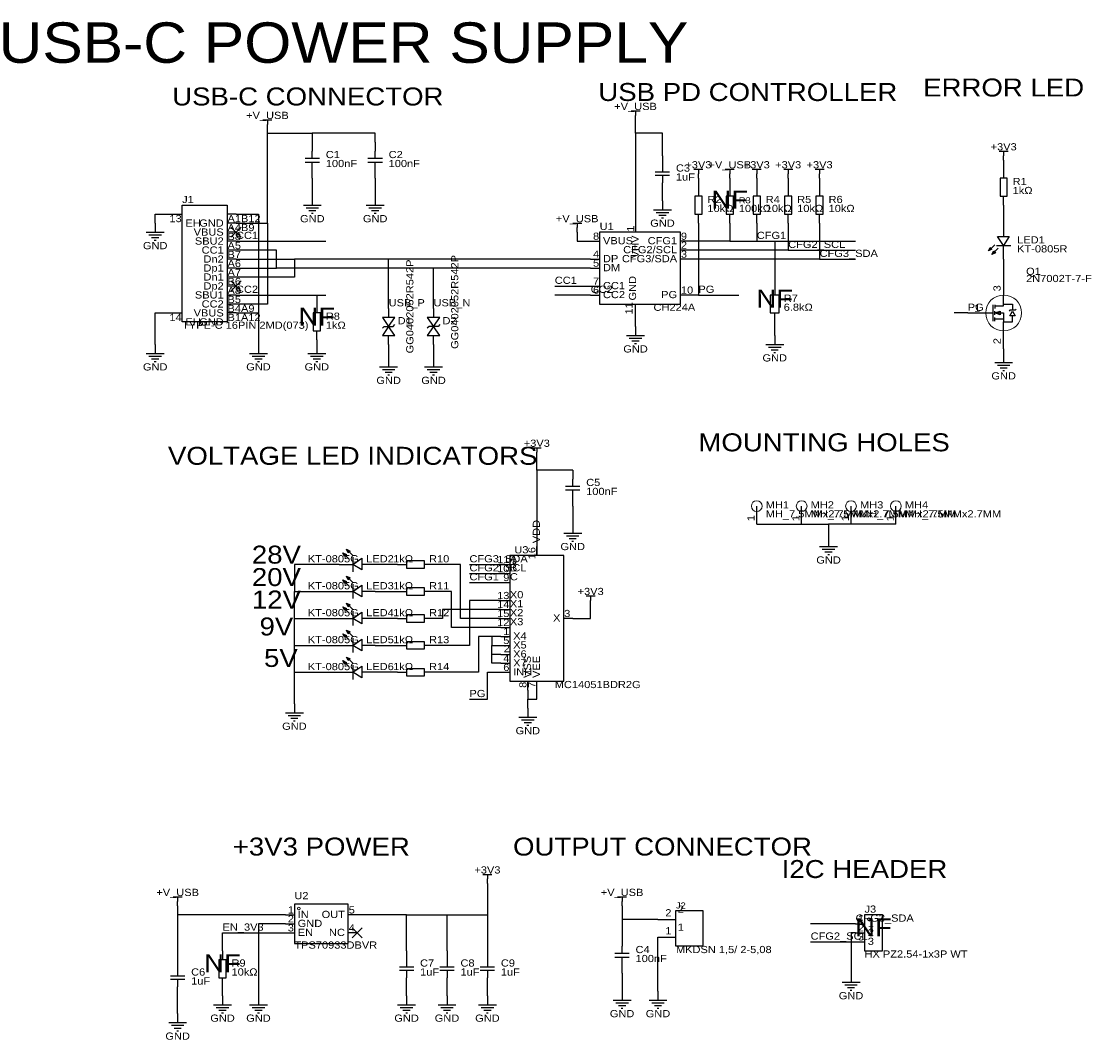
# Model space of a CAD drawing. Header units: millimetres. Extents: x -30 to 421, y 7 to 295.
# Tile 1 of 2: x -30 to 269, y 7 to 295. Entities that reach past the tile are written whole.
import ezdxf
from ezdxf.enums import TextEntityAlignment as Align

# ---------------------------------------------------------------- set-up
doc = ezdxf.new("R2010")
doc.units = ezdxf.units.MM
doc.header["$MEASUREMENT"] = 0
doc.styles.get("Standard").update_dxf_attribs({"font": 'arial.ttf'})

msp = doc.modelspace()

# ---------------------------------------------------------------- linework, layer by layer
at = {"color": 1, "true_color": 0xa00000}
for points in [[(38.1, 266.7), (40.64, 266.7)], [(39.37, 266.7), (39.37, 265.43)], [(142.24, 269.24), (144.78, 269.24)], [(143.51, 269.24), (143.51, 267.97)], [(52.07, 255.78), (52.07, 257.81)], [(69.85, 255.78), (69.85, 257.81)], [(246.38, 257.81), (248.92, 257.81)], [(247.65, 257.81), (247.65, 256.54)], [(54.1, 255.78), (50.04, 255.78)], [(50.04, 254.76), (54.1, 254.76)], [(52.07, 252.73), (52.07, 254.76)], [(71.88, 255.78), (67.82, 255.78)], [(67.82, 254.76), (71.88, 254.76)], [(69.85, 252.73), (69.85, 254.76)], [(149.1, 251.97), (153.16, 251.97)], [(151.13, 254), (151.13, 251.97)], [(160.02, 252.73), (162.56, 252.73)], [(161.29, 252.73), (161.29, 251.46)], [(168.91, 252.73), (171.45, 252.73)], [(170.18, 252.73), (170.18, 251.46)], [(176.53, 252.73), (179.07, 252.73)], [(177.8, 252.73), (177.8, 251.46)], [(185.42, 252.73), (187.96, 252.73)], [(186.69, 252.73), (186.69, 251.46)], [(194.31, 252.73), (196.85, 252.73)], [(195.58, 252.73), (195.58, 251.46)], [(153.16, 250.95), (149.1, 250.95)], [(151.13, 250.95), (151.13, 248.92)], [(49.53, 242.57), (54.61, 242.57)], [(67.31, 242.57), (72.39, 242.57)], [(50.29, 241.81), (53.85, 241.81)], [(51.05, 241.05), (53.09, 241.05)], [(51.82, 240.28), (52.32, 240.28)], [(68.07, 241.81), (71.63, 241.81)], [(68.83, 241.05), (70.87, 241.05)], [(69.6, 240.28), (70.1, 240.28)], [(148.59, 241.3), (153.67, 241.3)], [(149.35, 240.54), (152.91, 240.54)], [(150.11, 239.78), (152.15, 239.78)], [(125.73, 237.49), (128.27, 237.49)], [(127, 237.49), (127, 236.22)], [(150.88, 239.01), (151.38, 239.01)], [(5.08, 234.95), (10.16, 234.95)], [(5.84, 234.19), (9.4, 234.19)], [(6.6, 233.43), (8.64, 233.43)], [(7.37, 232.66), (7.87, 232.66)], [(245.11, 231.39), (243.33, 229.62)], [(245.62, 231.14), (249.68, 231.14)], [(246.13, 230.38), (244.35, 228.6)], [(247.65, 214.63), (247.65, 217.17)], [(244.6, 214.38), (244.6, 209.8)], [(245.11, 214.12), (247.65, 214.12), (247.65, 214.63), (250.19, 214.63), (250.19, 212.85)], [(245.11, 214.38), (245.11, 213.36)], [(245.11, 211.58), (245.11, 212.6)], [(251.21, 213.11), (250.95, 212.85), (249.43, 212.85), (249.17, 212.6)], [(242.57, 212.09), (244.6, 212.09)], [(245.11, 212.09), (247.65, 212.09), (247.65, 209.55), (250.19, 209.55), (250.19, 211.33)], [(245.11, 209.8), (245.11, 210.82)], [(247.65, 210.31), (245.11, 210.31)], [(247.65, 207.01), (247.65, 209.55)], [(71.88, 207.77), (72.39, 208.28), (74.93, 208.28), (75.44, 208.79)], [(88.14, 208.79), (87.63, 208.28), (85.09, 208.28), (84.58, 207.77)], [(140.97, 205.74), (146.05, 205.74)], [(141.73, 204.98), (145.29, 204.98)], [(142.49, 204.22), (144.53, 204.22)], [(5.08, 200.66), (10.16, 200.66)], [(34.29, 200.66), (39.37, 200.66)], [(50.8, 200.66), (55.88, 200.66)], [(143.26, 203.45), (143.76, 203.45)], [(180.34, 203.2), (185.42, 203.2)], [(181.1, 202.44), (184.66, 202.44)], [(181.86, 201.68), (183.9, 201.68)], [(182.63, 200.91), (183.13, 200.91)], [(5.84, 199.9), (9.4, 199.9)], [(6.6, 199.14), (8.64, 199.14)], [(7.37, 198.37), (7.87, 198.37)], [(35.05, 199.9), (38.61, 199.9)], [(35.81, 199.14), (37.85, 199.14)], [(36.58, 198.37), (37.08, 198.37)], [(51.56, 199.9), (55.12, 199.9)], [(52.32, 199.14), (54.36, 199.14)], [(53.09, 198.37), (53.59, 198.37)], [(245.11, 198.12), (250.19, 198.12)], [(71.12, 196.85), (76.2, 196.85)], [(71.88, 196.09), (75.44, 196.09)], [(72.64, 195.33), (74.68, 195.33)], [(73.41, 194.56), (73.91, 194.56)], [(83.82, 196.85), (88.9, 196.85)], [(84.58, 196.09), (88.14, 196.09)], [(85.34, 195.33), (87.38, 195.33)], [(86.11, 194.56), (86.61, 194.56)], [(245.87, 197.36), (249.43, 197.36)], [(246.63, 196.6), (248.67, 196.6)], [(247.4, 195.83), (247.9, 195.83)], [(114.3, 173.99), (116.84, 173.99)], [(115.57, 173.99), (115.57, 172.72)], [(125.73, 163.07), (125.73, 165.1)], [(127.76, 163.07), (123.7, 163.07)], [(123.7, 162.05), (127.76, 162.05)], [(125.73, 160.02), (125.73, 162.05)], [(123.19, 149.86), (128.27, 149.86)], [(123.95, 149.1), (127.51, 149.1)], [(124.71, 148.34), (126.75, 148.34)], [(125.48, 147.57), (125.98, 147.57)], [(62.48, 142.49), (60.71, 144.27)], [(63.5, 143.51), (61.72, 145.29)], [(195.58, 146.05), (200.66, 146.05)], [(196.34, 145.29), (199.9, 145.29)], [(197.1, 144.53), (199.14, 144.53)], [(197.87, 143.76), (198.37, 143.76)], [(63.5, 143), (63.5, 138.94)], [(63.5, 135.89), (61.72, 137.67)], [(62.48, 134.87), (60.71, 136.65)], [(63.5, 135.38), (63.5, 131.32)], [(129.54, 132.08), (132.08, 132.08)], [(130.81, 132.08), (130.81, 130.81)], [(62.48, 127.25), (60.71, 129.03)], [(63.5, 128.27), (61.72, 130.05)], [(63.5, 127.76), (63.5, 123.7)], [(62.48, 119.63), (60.71, 121.41)], [(63.5, 120.65), (61.72, 122.43)], [(63.5, 120.14), (63.5, 116.08)], [(62.48, 112.01), (60.71, 113.79)], [(63.5, 113.03), (61.72, 114.81)], [(63.5, 112.52), (63.5, 108.46)], [(44.45, 99.06), (49.53, 99.06)], [(45.21, 98.3), (48.77, 98.3)], [(45.97, 97.54), (48.01, 97.54)], [(46.74, 96.77), (47.24, 96.77)], [(110.49, 97.79), (115.57, 97.79)], [(111.25, 97.03), (114.81, 97.03)], [(112.01, 96.27), (114.05, 96.27)], [(112.78, 95.5), (113.28, 95.5)], [(100.33, 53.34), (102.87, 53.34)], [(101.6, 53.34), (101.6, 52.07)], [(12.7, 46.99), (15.24, 46.99)], [(13.97, 46.99), (13.97, 45.72)], [(138.43, 46.99), (140.97, 46.99)], [(139.7, 46.99), (139.7, 45.72)], [(139.7, 30.99), (139.7, 33.02)], [(141.73, 30.99), (137.67, 30.99)], [(137.67, 29.97), (141.73, 29.97)], [(139.7, 27.94), (139.7, 29.97)], [(76.71, 27.18), (80.77, 27.18)], [(78.74, 29.21), (78.74, 27.18)], [(88.14, 27.18), (92.2, 27.18)], [(90.17, 29.21), (90.17, 27.18)], [(99.57, 27.18), (103.63, 27.18)], [(101.6, 29.21), (101.6, 27.18)], [(11.94, 24.64), (16, 24.64)], [(13.97, 26.67), (13.97, 24.64)], [(80.77, 26.16), (76.71, 26.16)], [(78.74, 26.16), (78.74, 24.13)], [(92.2, 26.16), (88.14, 26.16)], [(90.17, 26.16), (90.17, 24.13)], [(103.63, 26.16), (99.57, 26.16)], [(101.6, 26.16), (101.6, 24.13)], [(16, 23.62), (11.94, 23.62)], [(13.97, 23.62), (13.97, 21.59)], [(201.93, 22.86), (207.01, 22.86)], [(202.69, 22.1), (206.25, 22.1)], [(203.45, 21.34), (205.49, 21.34)], [(204.22, 20.57), (204.72, 20.57)], [(24.13, 16.51), (29.21, 16.51)], [(24.89, 15.75), (28.45, 15.75)], [(25.65, 14.99), (27.69, 14.99)], [(34.29, 16.51), (39.37, 16.51)], [(35.05, 15.75), (38.61, 15.75)], [(35.81, 14.99), (37.85, 14.99)], [(76.2, 16.51), (81.28, 16.51)], [(76.96, 15.75), (80.52, 15.75)], [(77.72, 14.99), (79.76, 14.99)], [(87.63, 16.51), (92.71, 16.51)], [(88.39, 15.75), (91.95, 15.75)], [(89.15, 14.99), (91.19, 14.99)], [(99.06, 16.51), (104.14, 16.51)], [(99.82, 15.75), (103.38, 15.75)], [(100.58, 14.99), (102.62, 14.99)], [(137.16, 17.78), (142.24, 17.78)], [(137.92, 17.02), (141.48, 17.02)], [(138.68, 16.26), (140.72, 16.26)], [(139.45, 15.49), (139.95, 15.49)], [(147.32, 17.78), (152.4, 17.78)], [(148.08, 17.02), (151.64, 17.02)], [(148.84, 16.26), (150.88, 16.26)], [(149.61, 15.49), (150.11, 15.49)], [(26.42, 14.22), (26.92, 14.22)], [(36.58, 14.22), (37.08, 14.22)], [(78.49, 14.22), (78.99, 14.22)], [(89.92, 14.22), (90.42, 14.22)], [(101.35, 14.22), (101.85, 14.22)], [(11.43, 11.43), (16.51, 11.43)], [(12.19, 10.67), (15.75, 10.67)], [(12.95, 9.91), (14.99, 9.91)], [(13.72, 9.14), (14.22, 9.14)]]:
    msp.add_lwpolyline(points, dxfattribs=at)
at = {"color": 1, "true_color": 0x880000}
for points in [[(143.51, 266.7), (143.51, 267.97)], [(39.37, 264.16), (39.37, 265.43)], [(52.07, 260.35), (52.07, 257.81)], [(69.85, 260.35), (69.85, 257.81)], [(151.13, 256.54), (151.13, 254)], [(247.65, 255.27), (247.65, 256.54)], [(52.07, 250.19), (52.07, 252.73)], [(69.85, 250.19), (69.85, 252.73)], [(161.29, 250.19), (161.29, 251.46)], [(170.18, 250.19), (170.18, 251.46)], [(177.8, 250.19), (177.8, 251.46)], [(186.69, 250.19), (186.69, 251.46)], [(195.58, 250.19), (195.58, 251.46)], [(247.65, 252.73), (247.65, 250.19)], [(151.13, 246.38), (151.13, 248.92)], [(161.29, 247.65), (161.29, 245.11)], [(170.18, 247.65), (170.18, 245.11)], [(177.8, 247.65), (177.8, 245.11)], [(186.69, 247.65), (186.69, 245.11)], [(195.58, 247.65), (195.58, 245.11)], [(52.07, 245.11), (52.07, 242.57)], [(69.85, 245.11), (69.85, 242.57)], [(151.13, 243.84), (151.13, 241.3)], [(247.65, 242.57), (247.65, 245.11)], [(12.7, 240.03), (15.24, 240.03)], [(30.48, 240.03), (27.94, 240.03)], [(161.29, 237.49), (161.29, 240.03)], [(170.18, 237.49), (170.18, 240.03)], [(177.8, 237.49), (177.8, 240.03)], [(186.69, 237.49), (186.69, 240.03)], [(195.58, 237.49), (195.58, 240.03)], [(7.62, 237.49), (7.62, 234.95)], [(30.48, 237.49), (27.94, 237.49)], [(143.51, 237.49), (143.51, 234.95)], [(247.65, 237.49), (247.65, 233.68)], [(30.48, 234.95), (27.94, 234.95)], [(127, 234.95), (127, 236.22)], [(30.48, 232.41), (27.94, 232.41)], [(130.81, 232.41), (133.35, 232.41)], [(158.75, 232.41), (156.21, 232.41)], [(247.65, 227.33), (247.65, 231.14)], [(30.48, 229.87), (27.94, 229.87)], [(158.75, 229.87), (156.21, 229.87)], [(30.48, 227.33), (27.94, 227.33)], [(30.48, 224.79), (27.94, 224.79)], [(130.81, 227.33), (133.35, 227.33)], [(130.81, 224.79), (133.35, 224.79)], [(158.75, 227.33), (156.21, 227.33)], [(30.48, 222.25), (27.94, 222.25)], [(247.65, 222.25), (247.65, 217.17)], [(30.48, 219.71), (27.94, 219.71)], [(130.81, 219.71), (133.35, 219.71)], [(182.88, 219.71), (182.88, 217.17)], [(30.48, 217.17), (27.94, 217.17)], [(130.81, 217.17), (133.35, 217.17)], [(158.75, 217.17), (156.21, 217.17)], [(30.48, 214.63), (27.94, 214.63)], [(53.34, 214.63), (53.34, 212.09)], [(73.66, 213.36), (73.66, 210.82)], [(86.36, 213.36), (86.36, 210.82)], [(143.51, 212.09), (143.51, 214.63)], [(12.7, 212.09), (15.24, 212.09)], [(30.48, 212.09), (27.94, 212.09)], [(182.88, 209.55), (182.88, 212.09)], [(237.49, 212.09), (242.57, 212.09)], [(53.34, 204.47), (53.34, 207.01)], [(143.51, 208.28), (143.51, 205.74)], [(247.65, 201.93), (247.65, 207.01)], [(73.66, 203.2), (73.66, 205.74)], [(86.36, 203.2), (86.36, 205.74)], [(182.88, 205.74), (182.88, 203.2)], [(7.62, 203.2), (7.62, 200.66)], [(36.83, 203.2), (36.83, 200.66)], [(53.34, 203.2), (53.34, 200.66)], [(247.65, 200.66), (247.65, 198.12)], [(73.66, 199.39), (73.66, 196.85)], [(86.36, 199.39), (86.36, 196.85)], [(115.57, 171.45), (115.57, 172.72)], [(125.73, 167.64), (125.73, 165.1)], [(125.73, 157.48), (125.73, 160.02)], [(177.8, 152.4), (177.8, 157.48)], [(190.5, 152.4), (190.5, 157.48)], [(204.47, 152.4), (204.47, 157.48)], [(217.17, 152.4), (217.17, 157.48)], [(125.73, 152.4), (125.73, 149.86)], [(198.12, 148.59), (198.12, 146.05)], [(115.57, 143.51), (115.57, 146.05)], [(59.69, 140.97), (63.5, 140.97)], [(69.85, 140.97), (66.04, 140.97)], [(76.2, 140.97), (78.74, 140.97)], [(86.36, 140.97), (83.82, 140.97)], [(105.41, 140.97), (107.95, 140.97)], [(105.41, 138.43), (107.95, 138.43)], [(105.41, 135.89), (107.95, 135.89)], [(59.69, 133.35), (63.5, 133.35)], [(69.85, 133.35), (66.04, 133.35)], [(76.2, 133.35), (78.74, 133.35)], [(86.36, 133.35), (83.82, 133.35)], [(105.41, 130.81), (107.95, 130.81)], [(130.81, 129.54), (130.81, 130.81)], [(59.69, 125.73), (63.5, 125.73)], [(69.85, 125.73), (66.04, 125.73)], [(76.2, 125.73), (78.74, 125.73)], [(86.36, 125.73), (83.82, 125.73)], [(105.41, 128.27), (107.95, 128.27)], [(105.41, 125.73), (107.95, 125.73)], [(125.73, 125.73), (123.19, 125.73)], [(105.41, 123.19), (107.95, 123.19)], [(105.41, 120.65), (107.95, 120.65)], [(59.69, 118.11), (63.5, 118.11)], [(69.85, 118.11), (66.04, 118.11)], [(76.2, 118.11), (78.74, 118.11)], [(86.36, 118.11), (83.82, 118.11)], [(105.41, 118.11), (107.95, 118.11)], [(105.41, 115.57), (107.95, 115.57)], [(105.41, 113.03), (107.95, 113.03)], [(59.69, 110.49), (63.5, 110.49)], [(69.85, 110.49), (66.04, 110.49)], [(76.2, 110.49), (78.74, 110.49)], [(86.36, 110.49), (83.82, 110.49)], [(105.41, 110.49), (107.95, 110.49)], [(113.03, 105.41), (113.03, 107.95)], [(115.57, 105.41), (115.57, 107.95)], [(46.99, 101.6), (46.99, 99.06)], [(113.03, 100.33), (113.03, 97.79)], [(101.6, 50.8), (101.6, 52.07)], [(13.97, 44.45), (13.97, 45.72)], [(139.7, 44.45), (139.7, 45.72)], [(44.45, 41.91), (46.99, 41.91)], [(64.77, 41.91), (62.23, 41.91)], [(44.45, 39.37), (46.99, 39.37)], [(149.86, 40.64), (154.94, 40.64)], [(205.74, 39.37), (208.28, 39.37)], [(44.45, 36.83), (46.99, 36.83)], [(64.77, 36.83), (62.23, 36.83)], [(205.74, 36.83), (208.28, 36.83)], [(139.7, 35.56), (139.7, 33.02)], [(149.86, 35.56), (154.94, 35.56)], [(205.74, 34.29), (208.28, 34.29)], [(26.67, 31.75), (26.67, 29.21)], [(78.74, 31.75), (78.74, 29.21)], [(90.17, 31.75), (90.17, 29.21)], [(101.6, 31.75), (101.6, 29.21)], [(13.97, 29.21), (13.97, 26.67)], [(139.7, 25.4), (139.7, 27.94)], [(26.67, 21.59), (26.67, 24.13)], [(78.74, 21.59), (78.74, 24.13)], [(90.17, 21.59), (90.17, 24.13)], [(101.6, 21.59), (101.6, 24.13)], [(204.47, 25.4), (204.47, 22.86)], [(13.97, 19.05), (13.97, 21.59)], [(26.67, 19.05), (26.67, 16.51)], [(36.83, 19.05), (36.83, 16.51)], [(78.74, 19.05), (78.74, 16.51)], [(90.17, 19.05), (90.17, 16.51)], [(101.6, 19.05), (101.6, 16.51)], [(139.7, 20.32), (139.7, 17.78)], [(149.86, 20.32), (149.86, 17.78)], [(13.97, 13.97), (13.97, 11.43)]]:
    msp.add_lwpolyline(points, dxfattribs=at)
at = {"color": 1, "true_color": 0x008800}
for points in [[(143.51, 262.89), (143.51, 266.7)], [(39.37, 237.49), (39.37, 262.89), (39.37, 264.16)], [(39.37, 262.89), (52.07, 262.89), (52.07, 260.35)], [(69.85, 260.35), (69.85, 262.89), (52.07, 262.89)], [(151.13, 256.54), (151.13, 262.89), (143.51, 262.89), (143.51, 237.49)], [(247.65, 255.27), (247.65, 252.73)], [(52.07, 250.19), (52.07, 245.11)], [(69.85, 250.19), (69.85, 245.11)], [(161.29, 250.19), (161.29, 247.65)], [(170.18, 250.19), (170.18, 247.65)], [(177.8, 250.19), (177.8, 247.65)], [(186.69, 250.19), (186.69, 247.65)], [(195.58, 250.19), (195.58, 247.65)], [(151.13, 243.84), (151.13, 246.38)], [(247.65, 242.57), (247.65, 237.49)], [(7.62, 237.49), (7.62, 240.03), (12.7, 240.03)], [(30.48, 240.03), (36.83, 240.03), (36.83, 212.09)], [(30.48, 237.49), (39.37, 237.49), (39.37, 214.63), (30.48, 214.63)], [(161.29, 237.49), (161.29, 217.17), (158.75, 217.17)], [(170.18, 237.49), (170.18, 232.41), (177.8, 232.41)], [(177.8, 237.49), (177.8, 232.41), (182.88, 232.41), (205.74, 232.41)], [(186.69, 237.49), (186.69, 229.87), (205.74, 229.87)], [(195.58, 237.49), (195.58, 227.33), (205.74, 227.33)], [(127, 234.95), (127, 232.41), (130.81, 232.41)], [(30.48, 232.41), (55.88, 232.41)], [(170.18, 232.41), (158.75, 232.41)], [(182.88, 232.41), (182.88, 219.71)], [(86.36, 213.36), (86.36, 224.79), (41.91, 224.79), (41.91, 229.87), (30.48, 229.87)], [(186.69, 229.87), (158.75, 229.87)], [(73.66, 213.36), (73.66, 227.33), (46.99, 227.33), (46.99, 222.25), (30.48, 222.25)], [(30.48, 227.33), (46.99, 227.33)], [(30.48, 224.79), (41.91, 224.79)], [(130.81, 227.33), (73.66, 227.33)], [(130.81, 224.79), (86.36, 224.79)], [(195.58, 227.33), (158.75, 227.33)], [(247.65, 227.33), (247.65, 222.25)], [(120.65, 219.71), (130.81, 219.71)], [(30.48, 217.17), (53.34, 217.17), (55.88, 217.17)], [(53.34, 217.17), (53.34, 214.63)], [(130.81, 217.17), (120.65, 217.17)], [(161.29, 217.17), (172.72, 217.17)], [(7.62, 203.2), (7.62, 212.09), (12.7, 212.09)], [(30.48, 212.09), (36.83, 212.09), (36.83, 203.2)], [(143.51, 208.28), (143.51, 212.09)], [(182.88, 205.74), (182.88, 209.55)], [(237.49, 212.09), (233.68, 212.09)], [(53.34, 204.47), (53.34, 203.2)], [(73.66, 203.2), (73.66, 199.39)], [(86.36, 203.2), (86.36, 199.39)], [(247.65, 201.93), (247.65, 200.66)], [(115.57, 167.64), (115.57, 171.45)], [(125.73, 167.64), (115.57, 167.64), (115.57, 143.51)], [(125.73, 157.48), (125.73, 152.4)], [(177.8, 152.4), (190.5, 152.4), (198.12, 152.4), (198.12, 148.59)], [(217.17, 152.4), (204.47, 152.4), (198.12, 152.4)], [(59.69, 140.97), (46.99, 140.97), (46.99, 133.35)], [(76.2, 140.97), (69.85, 140.97)], [(105.41, 125.73), (93.98, 125.73), (93.98, 140.97), (86.36, 140.97)], [(96.52, 140.97), (105.41, 140.97)], [(96.52, 138.43), (105.41, 138.43)], [(96.52, 135.89), (105.41, 135.89)], [(46.99, 125.73), (46.99, 133.35), (59.69, 133.35)], [(69.85, 133.35), (76.2, 133.35)], [(105.41, 123.19), (91.44, 123.19), (91.44, 133.35), (86.36, 133.35)], [(105.41, 130.81), (96.52, 130.81), (96.52, 118.11), (86.36, 118.11)], [(125.73, 125.73), (130.81, 125.73), (130.81, 129.54)], [(46.99, 118.11), (46.99, 125.73), (59.69, 125.73)], [(76.2, 125.73), (69.85, 125.73)], [(105.41, 128.27), (88.9, 128.27), (88.9, 125.73), (86.36, 125.73)], [(105.41, 120.65), (102.87, 120.65), (99.06, 120.65), (99.06, 110.49), (86.36, 110.49)], [(102.87, 120.65), (102.87, 118.11), (105.41, 118.11)], [(46.99, 110.49), (46.99, 118.11), (59.69, 118.11)], [(69.85, 118.11), (76.2, 118.11)], [(105.41, 115.57), (102.87, 115.57), (102.87, 118.11)], [(105.41, 113.03), (102.87, 113.03), (102.87, 115.57)], [(46.99, 101.6), (46.99, 110.49), (59.69, 110.49)], [(76.2, 110.49), (69.85, 110.49)], [(96.52, 102.87), (101.6, 102.87), (101.6, 110.49), (105.41, 110.49)], [(113.03, 105.41), (113.03, 102.87), (115.57, 102.87), (115.57, 105.41)], [(113.03, 100.33), (113.03, 102.87)], [(101.6, 50.8), (101.6, 41.91)], [(13.97, 44.45), (13.97, 41.91)], [(44.45, 41.91), (13.97, 41.91), (13.97, 29.21)], [(78.74, 41.91), (64.77, 41.91)], [(78.74, 31.75), (78.74, 41.91), (90.17, 41.91)], [(90.17, 31.75), (90.17, 41.91), (101.6, 41.91), (101.6, 31.75)], [(139.7, 44.45), (139.7, 40.64)], [(44.45, 39.37), (36.83, 39.37), (36.83, 19.05)], [(149.86, 40.64), (139.7, 40.64), (139.7, 35.56)], [(205.74, 39.37), (193.04, 39.37)], [(26.67, 31.75), (26.67, 36.83), (44.45, 36.83)], [(205.74, 36.83), (204.47, 36.83), (204.47, 25.4)], [(149.86, 20.32), (149.86, 35.56)], [(193.04, 34.29), (205.74, 34.29)], [(139.7, 25.4), (139.7, 20.32)], [(26.67, 19.05), (26.67, 21.59)], [(78.74, 19.05), (78.74, 21.59)], [(90.17, 19.05), (90.17, 21.59)], [(101.6, 19.05), (101.6, 21.59)], [(13.97, 13.97), (13.97, 19.05)]]:
    msp.add_lwpolyline(points, dxfattribs=at)
at = {"color": 1, "true_color": 0xa00000}
for points in [[(248.67, 250.19), (246.63, 250.19), (246.63, 245.11), (248.67, 245.11)], [(27.94, 209.55), (15.24, 209.55), (15.24, 242.57), (27.94, 242.57)], [(162.31, 245.11), (160.27, 245.11), (160.27, 240.03), (162.31, 240.03)], [(171.2, 245.11), (169.16, 245.11), (169.16, 240.03), (171.2, 240.03)], [(178.82, 245.11), (176.78, 245.11), (176.78, 240.03), (178.82, 240.03)], [(187.71, 245.11), (185.67, 245.11), (185.67, 240.03), (187.71, 240.03)], [(196.6, 245.11), (194.56, 245.11), (194.56, 240.03), (196.6, 240.03)], [(133.35, 234.95), (133.35, 214.63), (156.21, 214.63), (156.21, 234.95)], [(249.17, 233.68), (247.65, 231.14), (245.87, 233.68)], [(243.33, 229.62), (243.84, 230.63), (244.35, 230.12)], [(244.35, 228.6), (244.86, 229.62), (245.36, 229.11)], [(184.15, 217.17), (181.61, 217.17), (181.61, 212.09), (184.15, 212.09)], [(245.11, 212.09), (246.63, 212.6), (246.63, 211.58)], [(250.19, 212.6), (250.95, 211.33), (249.43, 211.33)], [(54.36, 212.09), (52.32, 212.09), (52.32, 207.01), (54.36, 207.01)], [(71.88, 210.82), (73.66, 208.28), (75.44, 210.82)], [(84.58, 210.82), (86.36, 208.28), (88.14, 210.82)], [(75.44, 205.74), (73.66, 208.28), (71.88, 205.74)], [(88.14, 205.74), (86.36, 208.28), (84.58, 205.74)], [(60.71, 144.27), (61.72, 143.76), (61.21, 143.26)], [(61.72, 145.29), (62.74, 144.78), (62.23, 144.27)], [(66.04, 139.45), (63.5, 140.97), (66.04, 142.75)], [(78.74, 141.99), (78.74, 139.95), (83.82, 139.95), (83.82, 141.99)], [(107.95, 143.51), (107.95, 107.95), (123.19, 107.95), (123.19, 143.51)], [(61.72, 137.67), (62.74, 137.16), (62.23, 136.65)], [(60.71, 136.65), (61.72, 136.14), (61.21, 135.64)], [(66.04, 131.83), (63.5, 133.35), (66.04, 135.13)], [(78.74, 134.37), (78.74, 132.33), (83.82, 132.33), (83.82, 134.37)], [(60.71, 129.03), (61.72, 128.52), (61.21, 128.02)], [(61.72, 130.05), (62.74, 129.54), (62.23, 129.03)], [(66.04, 124.21), (63.5, 125.73), (66.04, 127.51)], [(78.74, 126.75), (78.74, 124.71), (83.82, 124.71), (83.82, 126.75)], [(60.71, 121.41), (61.72, 120.9), (61.21, 120.4)], [(61.72, 122.43), (62.74, 121.92), (62.23, 121.41)], [(66.04, 116.59), (63.5, 118.11), (66.04, 119.89)], [(78.74, 119.13), (78.74, 117.09), (83.82, 117.09), (83.82, 119.13)], [(60.71, 113.79), (61.72, 113.28), (61.21, 112.78)], [(61.72, 114.81), (62.74, 114.3), (62.23, 113.79)], [(66.04, 108.97), (63.5, 110.49), (66.04, 112.27)], [(78.74, 111.51), (78.74, 109.47), (83.82, 109.47), (83.82, 111.51)], [(46.99, 44.96), (46.99, 33.78), (62.23, 33.78), (62.23, 44.96)], [(154.94, 43.18), (162.56, 43.18), (162.56, 33.02), (154.94, 33.02)], [(208.28, 41.91), (208.28, 31.75), (213.36, 31.75), (213.36, 41.91)], [(27.69, 29.21), (25.65, 29.21), (25.65, 24.13), (27.69, 24.13)]]:
    msp.add_lwpolyline(points, close=True, dxfattribs=at)
at = {"color": 1, "true_color": 0x33cc33}
for points in [[(31.92, 236.39), (29.04, 233.51)], [(29.04, 236.39), (31.92, 233.51)], [(31.92, 221.15), (29.04, 218.27)], [(29.04, 221.15), (31.92, 218.27)], [(66.21, 38.27), (63.33, 35.39)], [(63.33, 38.27), (66.21, 35.39)]]:
    msp.add_lwpolyline(points, dxfattribs=at)
at = {"color": 1, "lineweight": 0, "true_color": 0xa00000}
for centre, radius in [((247.65, 212.09), 5.08), ((177.8, 157.48), 1.52), ((190.5, 157.48), 1.52), ((204.47, 157.48), 1.52), ((217.17, 157.48), 1.52), ((109.22, 141.48), 0.381), ((109.22, 141.48), 0.381), ((48.26, 43.69), 0.381), ((48.26, 43.69), 0.381)]:
    msp.add_circle(centre, radius, dxfattribs=at)
at = {"true_color": 0xa00000}
msp.add_ellipse((209.55, 40.64), major_axis=(0.381, 0), ratio=1, dxfattribs=at)

# ---------------------------------------------------------------- texts
at = {"color": 1, "true_color": 0x000000, "width": 1.1}
for s, height, p in [('USB-C POWER SUPPLY', 11.43, (58.42, 279.4)), ('ERROR LED', 5.08, (247.65, 271.78)), ('USB-C CONNECTOR', 5.08, (50.8, 269.24)), ('USB PD CONTROLLER', 5.08, (175.26, 270.51)), ('NF', 5.08, (170.18, 240.03)), ('NF', 5.08, (182.88, 212.09)), ('NF', 5.08, (53.34, 207.01)), ('MOUNTING HOLES', 5.08, (196.85, 171.45)), ('VOLTAGE LED INDICATORS', 5.08, (63.5, 167.64)), ('28V', 5.08, (41.91, 139.7)), ('20V', 5.08, (41.91, 133.35)), ('12V', 5.08, (41.91, 127)), ('9V', 5.08, (41.91, 119.38)), ('5V', 5.08, (43.18, 110.49)), ('+3V3 POWER', 5.08, (54.61, 57.15)), ('OUTPUT CONNECTOR', 5.08, (151.13, 57.15)), ('I2C HEADER', 5.08, (208.28, 50.8)), ('NF', 5.08, (210.82, 34.29)), ('NF', 5.08, (26.67, 24.13))]:
    msp.add_text(s, height=height, dxfattribs=at).set_placement(p, align=Align.BOTTOM_CENTER)
at = {"color": 1, "true_color": 0x000080, "width": 1.1}
for s, p in [('+V_USB', (143.51, 270.51)), ('+V_USB', (143.51, 270.51)), ('+V_USB', (39.37, 267.97)), ('+V_USB', (39.37, 267.97)), ('+3V3', (247.65, 259.08)), ('+3V3', (247.65, 259.08)), ('+3V3', (161.29, 254)), ('+3V3', (161.29, 254)), ('+V_USB', (170.18, 254)), ('+V_USB', (170.18, 254)), ('+3V3', (177.8, 254)), ('+3V3', (177.8, 254)), ('+3V3', (186.69, 254)), ('+3V3', (186.69, 254)), ('+3V3', (195.58, 254)), ('+3V3', (195.58, 254)), ('GND', (52.07, 238.76)), ('GND', (52.07, 238.76)), ('GND', (69.85, 238.76)), ('GND', (69.85, 238.76)), ('+V_USB', (127, 238.76)), ('+V_USB', (127, 238.76)), ('GND', (151.13, 237.49)), ('GND', (151.13, 237.49)), ('GND', (7.62, 231.14)), ('GND', (7.62, 231.14)), ('GND', (143.51, 201.93)), ('GND', (143.51, 201.93)), ('GND', (7.62, 196.85)), ('GND', (7.62, 196.85)), ('GND', (36.83, 196.85)), ('GND', (36.83, 196.85)), ('GND', (53.34, 196.85)), ('GND', (53.34, 196.85)), ('GND', (182.88, 199.39)), ('GND', (182.88, 199.39)), ('GND', (247.65, 194.31)), ('GND', (247.65, 194.31)), ('GND', (73.66, 193.04)), ('GND', (73.66, 193.04)), ('GND', (86.36, 193.04)), ('GND', (86.36, 193.04)), ('+3V3', (115.57, 175.26)), ('+3V3', (115.57, 175.26)), ('GND', (125.73, 146.05)), ('GND', (125.73, 146.05)), ('GND', (198.12, 142.24)), ('GND', (198.12, 142.24)), ('+3V3', (130.81, 133.35)), ('+3V3', (130.81, 133.35)), ('GND', (46.99, 95.25)), ('GND', (46.99, 95.25)), ('GND', (113.03, 93.98)), ('GND', (113.03, 93.98)), ('+3V3', (101.6, 54.61)), ('+3V3', (101.6, 54.61)), ('+V_USB', (13.97, 48.26)), ('+V_USB', (13.97, 48.26)), ('+V_USB', (139.7, 48.26)), ('+V_USB', (139.7, 48.26)), ('GND', (204.47, 19.05)), ('GND', (204.47, 19.05)), ('GND', (139.7, 13.97)), ('GND', (139.7, 13.97)), ('GND', (149.86, 13.97)), ('GND', (149.86, 13.97)), ('GND', (26.67, 12.7)), ('GND', (26.67, 12.7)), ('GND', (36.83, 12.7)), ('GND', (36.83, 12.7)), ('GND', (78.74, 12.7)), ('GND', (78.74, 12.7)), ('GND', (90.17, 12.7)), ('GND', (90.17, 12.7)), ('GND', (101.6, 12.7)), ('GND', (101.6, 12.7)), ('GND', (13.97, 7.62)), ('GND', (13.97, 7.62))]:
    msp.add_text(s, height=2.032, dxfattribs=at).set_placement(p, align=Align.MIDDLE_CENTER)
for s, height, p in [('C1', 2.032, (55.88, 255.27)), ('C2', 2.032, (73.66, 255.27)), ('100nF', 2.032, (55.88, 252.73)), ('100nF', 2.032, (73.66, 252.73)), ('C3', 2.032, (154.94, 251.46)), ('1uF', 2.032, (154.94, 248.92)), ('R1', 2.032, (250.19, 247.65)), ('1kΩ', 2.032, (250.19, 245.11)), ('J1', 2.032, (15.24, 242.57)), ('10kΩ', 2.032, (163.83, 240.03)), ('R2', 2.032, (163.83, 242.57)), ('R3', 1.714, (172.72, 242.57)), ('100kΩ', 2.032, (172.72, 240.03)), ('10kΩ', 2.032, (180.34, 240.03)), ('R4', 2.032, (180.34, 242.57)), ('10kΩ', 2.032, (189.23, 240.03)), ('R5', 2.032, (189.23, 242.57)), ('10kΩ', 2.032, (198.12, 240.03)), ('R6', 2.032, (198.12, 242.57)), ('U1', 2.032, (133.35, 234.95)), ('LED1', 2.032, (251.46, 231.14)), ('KT-0805R', 2.032, (251.46, 228.6)), ('Q1', 2.032, (254, 222.25)), ('2N7002T-7-F', 2.032, (254, 220.22)), ('R7', 2.032, (185.42, 214.63)), ('CH224A', 2.032, (148.59, 212.09)), ('6.8kΩ', 2.032, (185.42, 212.09)), ('TYPE-C 16PIN 2MD(073)', 2.032, (15.24, 207.01)), ('1kΩ', 2.032, (55.88, 207.01)), ('R8', 2.032, (55.88, 209.55)), ('D1', 2.032, (76.2, 208.28)), ('D2', 2.032, (88.9, 208.28)), ('C5', 2.032, (129.54, 162.56)), ('100nF', 2.032, (129.54, 160.02)), ('MH1', 2.032, (180.34, 156.21)), ('MH2', 2.032, (193.04, 156.21)), ('MH3', 2.032, (207.01, 156.21)), ('MH4', 2.032, (219.71, 156.21)), ('MH_7.5MMx2.7MM', 2.032, (180.34, 153.67)), ('MH_7.5MMx2.7MM', 2.032, (193.04, 153.67)), ('MH_7.5MMx2.7MM', 2.032, (207.01, 153.67)), ('MH_7.5MMx2.7MM', 2.032, (219.71, 153.67)), ('KT-0805G', 2.032, (50.8, 140.97)), ('LED2', 2.032, (67.31, 140.97)), ('1kΩ', 2.032, (74.93, 140.97)), ('R10', 2.032, (85.09, 140.97)), ('U3', 2.032, (109.22, 143.51)), ('KT-0805G', 2.032, (50.8, 133.35)), ('LED3', 2.032, (67.31, 133.35)), ('1kΩ', 2.032, (74.93, 133.35)), ('R11', 2.032, (85.09, 133.35)), ('KT-0805G', 2.032, (50.8, 125.73)), ('LED4', 2.032, (67.31, 125.73)), ('1kΩ', 2.032, (74.93, 125.73)), ('R12', 2.032, (85.09, 125.73)), ('KT-0805G', 2.032, (50.8, 118.11)), ('LED5', 2.032, (67.31, 118.11)), ('1kΩ', 2.032, (74.93, 118.11)), ('R13', 2.032, (85.09, 118.11)), ('KT-0805G', 2.032, (50.8, 110.49)), ('LED6', 2.032, (67.31, 110.49)), ('1kΩ', 2.032, (74.93, 110.49)), ('R14', 2.032, (85.09, 110.49)), ('MC14051BDR2G', 2.032, (120.65, 105.41)), ('U2', 2.032, (46.99, 45.72)), ('J2', 1.714, (154.94, 43.18)), ('J3', 2.032, (208.28, 41.91)), ('TPS70933DBVR', 2.032, (46.99, 31.75)), ('C4', 2.032, (143.51, 30.48)), ('MKDSN 1,5/ 2-5,08', 2.032, (154.94, 30.48)), ('100nF', 2.032, (143.51, 27.94)), ('HX PZ2.54-1x3P WT', 2.032, (208.28, 29.21)), ('10kΩ', 2.032, (29.21, 24.13)), ('R9', 2.032, (29.21, 26.67)), ('C7', 2.032, (82.55, 26.67)), ('C8', 2.032, (93.98, 26.67)), ('C9', 2.032, (105.41, 26.67)), ('C6', 2.032, (17.78, 24.13)), ('1uF', 2.032, (17.78, 21.59)), ('1uF', 2.032, (82.55, 24.13)), ('1uF', 2.032, (93.98, 24.13)), ('1uF', 2.032, (105.41, 24.13))]:
    msp.add_text(s, height=height, dxfattribs=at).set_placement(p, align=Align.BOTTOM_LEFT)
at = {"color": 1, "true_color": 0x000000, "width": 1.1}
for s, p in [('13', (15.11, 239.8)), ('GND', (27, 238.53)), ('VBUS', (27, 235.99)), ('SBU2', (27, 233.45)), ('CC1', (27, 230.91)), ('Dn2', (27, 228.37)), ('Dp1', (27, 225.83)), ('Dn1', (27, 223.29)), ('Dp2', (27, 220.75)), ('SBU1', (27, 218.21)), ('CC2', (27, 215.67)), ('VBUS', (27, 213.13)), ('14', (15.11, 211.86)), ('GND', (27, 210.59))]:
    msp.add_text(s, height=2.032, dxfattribs=at).set_placement(p, align=Align.TOP_RIGHT)
for s, p in [('A1B12', (28.07, 239.8)), ('EH', (16.18, 238.53)), ('A4B9', (28.07, 237.26)), ('B8', (28.07, 234.72)), ('A5', (28.07, 232.18)), ('B7', (28.07, 229.64)), ('A6', (28.07, 227.1)), ('A7', (28.07, 224.56)), ('B6', (28.07, 222.02)), ('A8', (28.07, 219.48)), ('B5', (28.07, 216.94)), ('B4A9', (28.07, 214.4)), ('EH', (16.18, 210.59)), ('B1A12', (28.07, 211.86))]:
    msp.add_text(s, height=2.032, dxfattribs=at).set_placement(p, align=Align.TOP_LEFT)
for s, height, p in [('1', 2.03, (143.74, 235.08)), ('GND', 2.032, (144.27, 215.62)), ('3', 2.03, (247.4, 218.21)), ('VDD', 2.032, (117.07, 146.99)), ('VSS', 2.032, (114.53, 108.89)), ('VEE', 2.032, (117.07, 108.89))]:
    msp.add_text(s, height=height, rotation=90, dxfattribs=at).set_placement(p, align=Align.BOTTOM_LEFT)
at = {"color": 1, "true_color": 0x0000ff, "width": 1.1}
for s, p in [('CC1', (30.48, 232.41)), ('CFG1', (177.8, 232.41)), ('CFG2_SCL', (186.69, 229.87)), ('CFG3_SDA', (195.58, 227.33)), ('CC1', (120.65, 219.71)), ('CC2', (30.48, 217.17)), ('CC2', (130.81, 217.17)), ('PG', (161.29, 217.17)), ('USB_P', (73.66, 213.36)), ('USB_N', (86.36, 213.36)), ('PG', (237.49, 212.09)), ('CFG3_SDA', (96.52, 140.97)), ('CFG2_SCL', (96.52, 138.43)), ('CFG1', (96.52, 135.89)), ('PG', (96.52, 102.87)), ('CFG3_SDA', (205.74, 39.37)), ('EN_3V3', (26.67, 36.83)), ('CFG2_SCL', (193.04, 34.29))]:
    msp.add_text(s, height=2.032, dxfattribs=at).set_placement(p, align=Align.BOTTOM_LEFT)
at = {"color": 1, "true_color": 0x000000, "width": 1.1}
for s, height, p in [('8', 2.03, (133.22, 232.18)), ('CFG1', 2.032, (155.27, 230.91)), ('CFG2/SCL', 2.032, (155.27, 228.37)), ('4', 2.03, (133.22, 227.1)), ('CFG3/SDA', 2.032, (155.27, 225.83)), ('5', 2.03, (133.22, 224.56)), ('7', 2.03, (133.22, 219.48)), ('6', 2.03, (133.22, 216.94)), ('PG', 2.032, (155.27, 215.67)), ('1', 2.03, (241.05, 211.86)), ('11', 2.032, (107.82, 140.74)), ('10', 2.032, (107.82, 138.2)), ('9', 2.03, (107.82, 135.66)), ('13', 2.032, (107.82, 130.58)), ('14', 2.032, (107.82, 128.04)), ('15', 2.032, (107.82, 125.5)), ('X', 2.03, (122.25, 124.23)), ('12', 2.032, (107.82, 122.96)), ('1', 2.03, (107.82, 120.42)), ('5', 2.03, (107.82, 117.88)), ('2', 2.03, (107.95, 115.57)), ('4', 2.03, (107.82, 112.8)), ('6', 2.03, (107.82, 110.26)), ('1', 2.03, (46.86, 41.68)), ('OUT', 2.032, (61.29, 40.41)), ('2', 2.03, (153.67, 40.87)), ('3', 2.03, (46.86, 36.6)), ('2', 2.03, (46.86, 39.14)), ('2', 2.03, (208.15, 36.6)), ('1', 2.03, (208.15, 39.14)), ('NC', 2.032, (61.29, 35.33)), ('1', 2.03, (153.67, 35.79)), ('3', 2.03, (208.15, 34.06))]:
    msp.add_text(s, height=height, dxfattribs=at).set_placement(p, align=Align.BOTTOM_RIGHT)
for s, height, p in [('VBUS', 2.032, (134.29, 230.91)), ('9', 2.03, (156.34, 232.18)), ('2', 2.03, (156.34, 229.64)), ('DP', 2.032, (134.29, 225.83)), ('3', 2.03, (156.34, 227.1)), ('DM', 2.032, (134.29, 223.29)), ('CC1', 2.032, (134.29, 218.21)), ('10', 2.032, (156.34, 216.94)), ('CC2', 2.032, (134.29, 215.67)), ('A', 2.03, (107.95, 140.97)), ('B', 2.03, (107.95, 138.43)), ('C', 2.03, (107.95, 135.89)), ('X0', 2.032, (107.95, 130.81)), ('X1', 2.032, (107.95, 128.27)), ('X2', 2.032, (107.95, 125.73)), ('X3', 2.032, (107.95, 123.19)), ('3', 2.03, (123.32, 125.5)), ('X4', 2.032, (108.89, 119.15)), ('X5', 2.032, (108.89, 116.61)), ('X6', 2.032, (108.89, 114.07)), ('X7', 2.032, (108.89, 111.53)), ('INH', 2.032, (108.89, 108.99)), ('IN', 2.032, (47.93, 40.41)), ('5', 2.03, (62.36, 41.68)), ('2', 2.03, (155.45, 41.89)), ('GND', 2.032, (47.93, 37.87)), ('4', 2.03, (62.36, 36.6)), ('1', 2.03, (155.45, 36.81)), ('1', 2.03, (209.22, 37.87)), ('EN', 2.032, (47.93, 35.33)), ('2', 2.03, (209.22, 35.33)), ('3', 2.03, (209.22, 32.79))]:
    msp.add_text(s, height=height, dxfattribs=at).set_placement(p, align=Align.BOTTOM_LEFT)
for s, height, p in [('VHV', 2.032, (145.01, 234.01)), ('11', 2.032, (143.26, 215.12)), ('2', 2.03, (247.4, 205)), ('1', 2.03, (177.8, 154.94)), ('1', 2.03, (190.5, 154.94)), ('1', 2.03, (204.47, 154.94)), ('1', 2.03, (217.17, 154.94)), ('16', 2.032, (115.8, 145.92)), ('8', 2.03, (113.26, 107.82)), ('7', 2.03, (115.8, 107.82))]:
    msp.add_text(s, height=height, rotation=90, dxfattribs=at).set_placement(p, align=Align.BOTTOM_RIGHT)
at = {"color": 1, "true_color": 0x000080, "width": 1.1}
for p in [(81.28, 200.66), (93.98, 201.93)]:
    msp.add_text('GG0402052R542P', height=2.032, rotation=90, dxfattribs=at).set_placement(p, align=Align.BOTTOM_LEFT)

doc.saveas('drawing.dxf')
